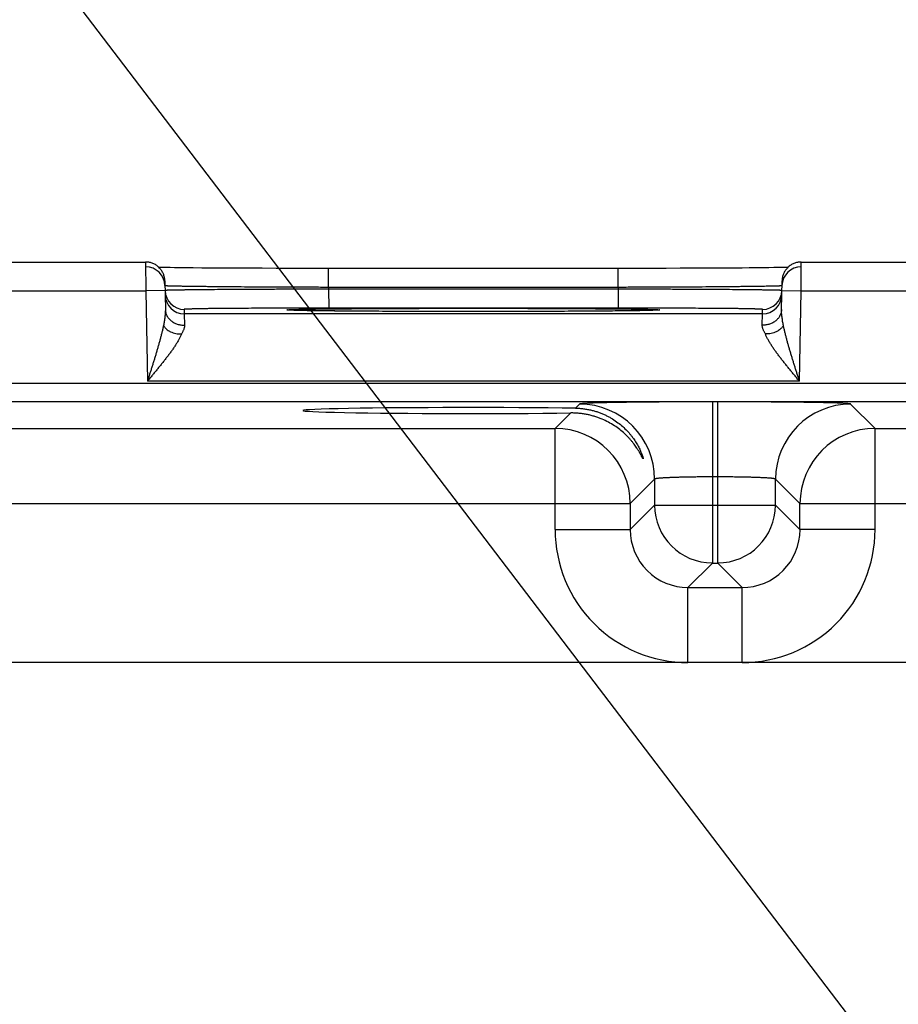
# Model space of a CAD drawing. Header units: inches. Extents: x 0 to 34, y 0 to 22.
# Tile 172 of 224: x 13.9 to 14.8, y 17.9 to 18.9. Entities that reach past the tile are written whole.
import ezdxf

# ---------------------------------------------------------------- set-up
doc = ezdxf.new("R2010")
doc.units = ezdxf.units.IN
doc.header["$LTSCALE"] = 1.87
doc.header["$MEASUREMENT"] = 0
doc.layers.get('0').update_dxf_attribs({"linetype": 'CONTINUOUS'})
doc.layers.add('DETAIL', color=7, linetype='CONTINUOUS')
doc.layers.add('DIMENSIONS', color=7, linetype='CONTINUOUS')
doc.styles.get("Standard").update_dxf_attribs({"font": 'txt', "width": 0.8})
doc.dimstyles.new('DIMSTYLE_1', dxfattribs={"dimtxt": 0.125, "dimasz": 0.18, "dimexe": 0.125, "dimexo": 0.0625, "dimgap": 0.03125, "dimtad": 0, "dimtih": 1, "dimtoh": 1, "dimdec": 3, "dimzin": 4, "dimdsep": 46, "dimtxsty": 'STANDARD', "dimblk": '_FILLED', "dimblk1": '_FILLED', "dimblk2": '_FILLED', "dimcen": 0.09, "dimadec": 0, "dimazin": 0, "dimtp": 0.01, "dimtm": 0.01, "dimtfac": 1, "dimtdec": 3, "dimtofl": 0, "dimtmove": 0, "dimatfit": 3, "dimldrblk": '_FILLED', "dimfxl": 1, "dimtolj": 1, "dimtzin": 4, "dimarcsym": 0})
doc.dimstyles.get("Standard").update_dxf_attribs({"dimtxt": 0.125, "dimasz": 0.18, "dimexe": 0.125, "dimexo": 0.0625, "dimgap": 0.09, "dimtad": 0, "dimtih": 1, "dimtoh": 1, "dimdec": 3, "dimzin": 4, "dimdsep": 46, "dimtxsty": 'STANDARD', "dimblk": '_FILLED', "dimblk1": '_FILLED', "dimblk2": '_FILLED', "dimcen": 0.09, "dimadec": 0, "dimazin": 0, "dimtol": 1, "dimtp": 0.01, "dimtm": 0.01, "dimtfac": 1, "dimtdec": 3, "dimtofl": 0, "dimtmove": 0, "dimatfit": 3, "dimldrblk": '_FILLED', "dimfxl": 1, "dimtolj": 1, "dimtzin": 4, "dimarcsym": 0})

# ---------------------------------------------------------------- blocks, each defined once
blk = doc.blocks.new('*D24')
at = {"layer": 'DIMENSIONS', "color": 2, "linetype": 'CONTINUOUS'}
blk.add_line((15.3238, 17.4359), (15.3238, 19.3691), dxfattribs=at)
at = {"layer": 'DIMENSIONS', "color": 2, "linetype": 'CONTINUOUS', "insert": (15.2613, 19.4316), "char_height": 0.125, "width": 1.425, "attachment_point": 1, "rotation": 90, "line_spacing_factor": 0.9}
blk.add_mtext('9.671{\\Ftxt.shx;\\W1.000000;\\H0.125000; }[245.64]', dxfattribs=at)
blk = doc.blocks.new('_FILLED')
at = {"color": 0, "linetype": 'BYBLOCK'}
blk.add_solid([(0, 0), (-1, 0.1736), (-1, -0.1736)], dxfattribs=at)
blk = doc.blocks.new('*D25')
at = {"layer": 'DIMENSIONS', "color": 2, "linetype": 'CONTINUOUS'}
blk.add_line((20.5448, 17.4359), (20.5448, 19.3691), dxfattribs=at)
at = {"layer": 'DIMENSIONS', "color": 2, "linetype": 'CONTINUOUS', "insert": (20.4823, 19.4316), "char_height": 0.125, "width": 1.525, "attachment_point": 1, "rotation": 90, "line_spacing_factor": 0.9}
blk.add_mtext('14.892{\\Ftxt.shx;\\W1.000000;\\H0.125000; }[378.26]', dxfattribs=at)
blk = doc.blocks.new('*D31')
at = {"layer": 'DIMENSIONS', "color": 2, "linetype": 'CONTINUOUS'}
blk.add_line((21.7817, 18.0417), (21.7817, 19.3691), dxfattribs=at)
at = {"layer": 'DIMENSIONS', "color": 2, "linetype": 'CONTINUOUS', "insert": (21.7192, 19.4316), "char_height": 0.125, "width": 1.525, "attachment_point": 1, "rotation": 90, "line_spacing_factor": 0.9}
blk.add_mtext('16.129{\\Ftxt.shx;\\W1.000000;\\H0.125000; }[409.67]', dxfattribs=at)

msp = doc.modelspace()

# ---------------------------------------------------------------- linework, layer by layer
at = {"color": 7, "linetype": 'CONTINUOUS'}
for p, q in [((13.8002, 18.6816), (14.0492, 18.6816)), ((14.0492, 18.6816), (14.0494, 18.6516)), ((14.73, 18.6516), (14.7302, 18.6816)), ((14.7302, 18.6816), (14.9792, 18.6816)), ((14.066, 18.676), (14.0631, 18.676)), ((14.07, 18.6759), (14.066, 18.676)), ((14.0748, 18.6758), (14.07, 18.6759)), ((14.0792, 18.6757), (14.0748, 18.6758)), ((14.0846, 18.6757), (14.0792, 18.6757)), ((14.0911, 18.6756), (14.0846, 18.6757)), ((14.0987, 18.6755), (14.0911, 18.6756)), ((14.1076, 18.6754), (14.0987, 18.6755)), ((14.1146, 18.6754), (14.1076, 18.6754)), ((14.1223, 18.6753), (14.1146, 18.6754)), ((14.1305, 18.6753), (14.1223, 18.6753)), ((14.1389, 18.6752), (14.1305, 18.6753)), ((14.1476, 18.6752), (14.1389, 18.6752)), ((14.1566, 18.6751), (14.1476, 18.6752)), ((14.1704, 18.6751), (14.1566, 18.6751)), ((14.1847, 18.675), (14.1704, 18.6751)), ((14.1994, 18.675), (14.1847, 18.675)), ((14.2143, 18.675), (14.1994, 18.675)), ((14.2294, 18.675), (14.2143, 18.675)), ((14.5401, 18.675), (14.2294, 18.675)), ((14.2393, 18.6553), (14.2393, 18.675)), ((14.5401, 18.6553), (14.5401, 18.675)), ((14.5751, 18.675), (14.5601, 18.675)), ((14.5899, 18.675), (14.5751, 18.675)), ((14.6044, 18.6751), (14.5899, 18.675)), ((14.6185, 18.6751), (14.6044, 18.6751)), ((14.6275, 18.6752), (14.6185, 18.6751)), ((14.6364, 18.6752), (14.6275, 18.6752)), ((14.645, 18.6752), (14.6364, 18.6752)), ((14.6532, 18.6753), (14.645, 18.6752)), ((14.6612, 18.6754), (14.6532, 18.6753)), ((14.6688, 18.6754), (14.6612, 18.6754)), ((14.6759, 18.6755), (14.6688, 18.6754)), ((14.6823, 18.6755), (14.6759, 18.6755)), ((14.6901, 18.6756), (14.6823, 18.6755)), ((14.6964, 18.6757), (14.6901, 18.6756)), ((14.7015, 18.6758), (14.6964, 18.6757)), ((14.7058, 18.6758), (14.7015, 18.6758)), ((14.7094, 18.6759), (14.7058, 18.6758)), ((14.7134, 18.676), (14.7094, 18.6759)), ((14.7163, 18.676), (14.7134, 18.676)), ((14.0692, 18.662), (14.0697, 18.6322)), ((14.7097, 18.6322), (14.7102, 18.662)), ((13.8, 18.6516), (14.0494, 18.6516)), ((14.0694, 18.652), (14.0494, 18.6516)), ((14.0494, 18.6516), (14.051, 18.5578)), ((14.5401, 18.6553), (14.2393, 18.6553)), ((14.2393, 18.6553), (14.2393, 18.6534)), ((14.54, 18.6534), (14.2393, 18.6534)), ((14.2393, 18.6534), (14.2394, 18.6337)), ((14.5401, 18.6553), (14.54, 18.6534)), ((14.54, 18.6534), (14.54, 18.6337)), ((14.71, 18.652), (14.73, 18.6516)), ((14.7283, 18.5578), (14.73, 18.6516)), ((14.73, 18.6516), (14.9794, 18.6516)), ((14.0894, 18.6324), (14.0894, 18.6278)), ((14.6899, 18.6278), (14.0894, 18.6278)), ((14.0894, 18.6278), (14.0897, 18.616)), ((14.1983, 18.6317), (14.1982, 18.6317)), ((14.1982, 18.6317), (14.1982, 18.6317)), ((14.1984, 18.6317), (14.1983, 18.6317)), ((14.1986, 18.6316), (14.1984, 18.6317)), ((14.1988, 18.6316), (14.1986, 18.6316)), ((14.199, 18.6316), (14.1988, 18.6316)), ((14.1994, 18.6316), (14.199, 18.6316)), ((14.2, 18.6316), (14.1994, 18.6316)), ((14.2007, 18.6315), (14.2, 18.6316)), ((14.2016, 18.6315), (14.2007, 18.6315)), ((14.2031, 18.6314), (14.2016, 18.6315)), ((14.2049, 18.6314), (14.2031, 18.6314)), ((14.2073, 18.6313), (14.2049, 18.6314)), ((14.2102, 18.6313), (14.2073, 18.6313)), ((14.2138, 18.6312), (14.2102, 18.6313)), ((14.2171, 18.6311), (14.2138, 18.6312)), ((14.2211, 18.6311), (14.2171, 18.6311)), ((14.2259, 18.631), (14.2211, 18.6311)), ((14.2315, 18.6309), (14.2259, 18.631)), ((14.238, 18.6308), (14.2315, 18.6309)), ((14.2457, 18.6308), (14.238, 18.6308)), ((14.54, 18.6337), (14.2394, 18.6337)), ((14.2551, 18.6307), (14.2457, 18.6308)), ((14.2625, 18.6306), (14.2551, 18.6307)), ((14.2705, 18.6306), (14.2625, 18.6306)), ((14.2787, 18.6305), (14.2705, 18.6306)), ((14.2873, 18.6305), (14.2787, 18.6305)), ((14.2962, 18.6304), (14.2873, 18.6305)), ((14.3053, 18.6304), (14.2962, 18.6304)), ((14.3147, 18.6303), (14.3053, 18.6304)), ((14.3291, 18.6303), (14.3147, 18.6303)), ((14.344, 18.6303), (14.3291, 18.6303)), ((14.3591, 18.6302), (14.344, 18.6303)), ((14.3744, 18.6302), (14.3591, 18.6302)), ((14.3897, 18.6302), (14.3744, 18.6302)), ((14.4049, 18.6302), (14.3897, 18.6302)), ((14.4201, 18.6302), (14.4049, 18.6302)), ((14.4352, 18.6303), (14.4201, 18.6302)), ((14.45, 18.6303), (14.4352, 18.6303)), ((14.4644, 18.6303), (14.45, 18.6303)), ((14.4737, 18.6304), (14.4644, 18.6303)), ((14.4828, 18.6304), (14.4737, 18.6304)), ((14.4917, 18.6305), (14.4828, 18.6304)), ((14.5002, 18.6305), (14.4917, 18.6305)), ((14.5085, 18.6306), (14.5002, 18.6305)), ((14.5164, 18.6306), (14.5085, 18.6306)), ((14.5239, 18.6307), (14.5164, 18.6306)), ((14.5312, 18.6307), (14.5239, 18.6307)), ((14.5378, 18.6308), (14.5312, 18.6307)), ((14.5435, 18.6309), (14.5378, 18.6308)), ((14.5505, 18.631), (14.5435, 18.6309)), ((14.5561, 18.631), (14.5505, 18.631)), ((14.5606, 18.6311), (14.5561, 18.631)), ((14.5643, 18.6312), (14.5606, 18.6311)), ((14.5682, 18.6312), (14.5643, 18.6312)), ((14.5713, 18.6313), (14.5682, 18.6312)), ((14.5737, 18.6314), (14.5713, 18.6313)), ((14.5758, 18.6314), (14.5737, 18.6314)), ((14.5775, 18.6315), (14.5758, 18.6314)), ((14.5785, 18.6315), (14.5775, 18.6315)), ((14.5794, 18.6316), (14.5785, 18.6315)), ((14.5799, 18.6316), (14.5794, 18.6316)), ((14.5804, 18.6316), (14.5799, 18.6316)), ((14.5806, 18.6316), (14.5804, 18.6316)), ((14.5808, 18.6316), (14.5806, 18.6316)), ((14.581, 18.6317), (14.5808, 18.6316)), ((14.5811, 18.6317), (14.581, 18.6317)), ((14.5812, 18.6317), (14.5811, 18.6317)), ((14.5811, 18.6317), (14.5811, 18.6317)), ((14.5812, 18.6317), (14.5812, 18.6317)), ((14.6897, 18.616), (14.6899, 18.6278)), ((14.6899, 18.6278), (14.69, 18.6324)), ((21.3484, 18.5556), (8.3781, 18.5556)), ((14.7283, 18.5578), (14.051, 18.5578)), ((21.3484, 18.5366), (8.3781, 18.5366)), ((14.4999, 18.5341), (14.4957, 18.5299)), ((14.6379, 18.5365), (14.6379, 18.3691)), ((14.6435, 18.5365), (14.6379, 18.5365)), ((14.6435, 18.3691), (14.6435, 18.5365)), ((14.8068, 18.5088), (14.7814, 18.5341)), ((14.4907, 18.5249), (14.4745, 18.5088)), ((13.8768, 18.5088), (14.4745, 18.5088)), ((14.4745, 18.4038), (14.4745, 18.5088)), ((14.8068, 18.4038), (14.8068, 18.5088)), ((14.8068, 18.5088), (15.4045, 18.5088)), ((14.5779, 18.4561), (14.5525, 18.4308)), ((14.5779, 18.4561), (14.5779, 18.4291)), ((14.6435, 18.4585), (14.6379, 18.4585)), ((14.7035, 18.4291), (14.7035, 18.4561)), ((14.7288, 18.4308), (14.7035, 18.4561)), ((13.7988, 18.4308), (14.5525, 18.4308)), ((14.5525, 18.4308), (14.5525, 18.4038)), ((14.5779, 18.4291), (14.5525, 18.4038)), ((14.5779, 18.4291), (14.7035, 18.4291)), ((14.7035, 18.4291), (14.7288, 18.4038)), ((14.7288, 18.4038), (14.7288, 18.4308)), ((14.7288, 18.4308), (15.4825, 18.4308)), ((14.4745, 18.4038), (14.5525, 18.4038)), ((14.8068, 18.4038), (14.7288, 18.4038)), ((14.6379, 18.3691), (14.6125, 18.3438)), ((14.6379, 18.3691), (14.6435, 18.3691)), ((14.6435, 18.3691), (14.6688, 18.3438)), ((14.6125, 18.2658), (14.6125, 18.3438)), ((14.6125, 18.3438), (14.6688, 18.3438)), ((14.6688, 18.2658), (14.6688, 18.3438)), ((21.1876, 18.2658), (8.521, 18.2658))]:
    msp.add_line(p, q, dxfattribs=at)
for points in [[(14.0692, 18.662), (14.0692, 18.6629), (14.0691, 18.6639), (14.0689, 18.6648), (14.0688, 18.6657), (14.0686, 18.6666), (14.0683, 18.6675), (14.068, 18.6684), (14.0677, 18.6692), (14.0673, 18.6701), (14.0669, 18.6709), (14.0665, 18.6717), (14.066, 18.6725), (14.0655, 18.6733), (14.0649, 18.674), (14.0643, 18.6747), (14.0637, 18.6754), (14.063, 18.6761), (14.0623, 18.6767), (14.0616, 18.6773), (14.0609, 18.6779), (14.0601, 18.6784), (14.0593, 18.6789), (14.0585, 18.6793), (14.0577, 18.6798), (14.0568, 18.6801), (14.056, 18.6805), (14.0551, 18.6808), (14.0542, 18.681), (14.0533, 18.6812), (14.0524, 18.6814), (14.0515, 18.6815), (14.0505, 18.6816), (14.0496, 18.6816), (14.0492, 18.6816)], [(14.7302, 18.6816), (14.7298, 18.6816), (14.7288, 18.6816), (14.7279, 18.6815), (14.727, 18.6814), (14.7261, 18.6812), (14.7252, 18.681), (14.7243, 18.6808), (14.7234, 18.6805), (14.7225, 18.6801), (14.7217, 18.6798), (14.7208, 18.6793), (14.72, 18.6789), (14.7192, 18.6784), (14.7185, 18.6779), (14.7177, 18.6773), (14.717, 18.6767), (14.7163, 18.6761), (14.7157, 18.6754), (14.7151, 18.6747), (14.7145, 18.674), (14.7139, 18.6733), (14.7134, 18.6725), (14.7129, 18.6717), (14.7124, 18.6709), (14.712, 18.6701), (14.7117, 18.6692), (14.7113, 18.6684), (14.711, 18.6675), (14.7108, 18.6666), (14.7106, 18.6657), (14.7104, 18.6648), (14.7103, 18.6639), (14.7102, 18.6629), (14.7102, 18.662)], [(14.5601, 18.675), (14.545, 18.675), (14.5401, 18.675)]]:
    msp.add_lwpolyline(points, dxfattribs=at)
for centre, radius, start, end in [((14.0493, 18.6566), 0.02, 1.3354, 90.0013), ((14.7301, 18.6566), 0.02, 89.9987, 178.6536), ((14.0894, 18.6524), 0.02, 181, 181.2436), ((14.0894, 18.6524), 0.02, 181.2449, 269.9994), ((14.0894, 18.6478), 0.02, 181.0012, 270.0013), ((14.6899, 18.6478), 0.02, 269.9987, 358.9988), ((14.69, 18.6524), 0.02, 270.0006, 358.7551), ((14.69, 18.6524), 0.02, 358.7564, 359), ((14.4999, 18.4561), 0.078, 0.0209, 89.9791), ((14.7815, 18.4561), 0.078, 90.0209, 179.9791), ((14.4745, 18.4308), 0.078, 0.0209, 89.9791), ((14.8068, 18.4308), 0.078, 90.0209, 179.9791), ((14.6379, 18.4292), 0.06, 180.0209, 269.9791), ((14.6434, 18.4292), 0.06, 270.0209, 359.9791), ((14.6125, 18.4038), 0.138, 179.9966, 270.0034), ((14.6125, 18.4037), 0.06, 179.9636, 270.0364), ((14.6688, 18.4038), 0.138, 269.9966, 0.0034), ((14.6689, 18.4037), 0.06, 269.9636, 0.0364)]:
    msp.add_arc(centre, radius, start, end, dxfattribs=at)
msp.add_ellipse((14.3897, 18.5274), major_axis=(0.1771, 0), ratio=0.017455, start_param=0.92934, end_param=5.318939, dxfattribs=at)
for points, knots in [([(14.2393, 18.6553), (14.2337, 18.6553), (14.2227, 18.6554), (14.2062, 18.6554), (14.1901, 18.6555), (14.1744, 18.6555), (14.1594, 18.6556), (14.1451, 18.6557), (14.1338, 18.6558), (14.1252, 18.6559), (14.1192, 18.6559), (14.1134, 18.656), (14.108, 18.6561), (14.1029, 18.6561), (14.0981, 18.6562), (14.0936, 18.6563), (14.0895, 18.6563), (14.0857, 18.6564), (14.0828, 18.6564), (14.0807, 18.6565), (14.0793, 18.6565), (14.0779, 18.6565), (14.0766, 18.6566), (14.0755, 18.6566), (14.0744, 18.6566), (14.0734, 18.6567), (14.0726, 18.6567), (14.0718, 18.6567), (14.0712, 18.6568), (14.0707, 18.6568), (14.0703, 18.6568), (14.0701, 18.6568), (14.0699, 18.6569), (14.0697, 18.6569), (14.0696, 18.6569), (14.0695, 18.6569), (14.0694, 18.6569), (14.0694, 18.6569), (14.0694, 18.6569), (14.0693, 18.6569), (14.0693, 18.657), (14.0693, 18.657), (14.0693, 18.657), (14.0693, 18.657), (14.0693, 18.657), (14.0693, 18.657)], [0, 0, 0, 0, 0.097983, 0.195025, 0.29019, 0.382562, 0.471254, 0.555409, 0.634219, 0.671379, 0.706923, 0.740764, 0.772821, 0.803017, 0.831279, 0.857539, 0.881733, 0.903804, 0.923698, 0.932814, 0.941368, 0.949355, 0.956771, 0.963611, 0.96987, 0.975546, 0.980634, 0.985132, 0.989038, 0.992349, 0.993781, 0.995063, 0.996197, 0.997181, 0.998015, 0.998701, 0.998988, 0.999238, 0.999451, 0.999627, 0.999768, 0.999874, 0.999915, 0.999949, 1, 1, 1, 1]), ([(14.7101, 18.657), (14.7101, 18.657), (14.7101, 18.657), (14.7101, 18.657), (14.7101, 18.657), (14.7101, 18.657), (14.71, 18.6569), (14.71, 18.6569), (14.71, 18.6569), (14.7099, 18.6569), (14.7099, 18.6569), (14.7098, 18.6569), (14.7096, 18.6569), (14.7094, 18.6569), (14.7093, 18.6568), (14.709, 18.6568), (14.7087, 18.6568), (14.7082, 18.6568), (14.7075, 18.6567), (14.7068, 18.6567), (14.7059, 18.6567), (14.705, 18.6566), (14.7039, 18.6566), (14.7027, 18.6566), (14.7015, 18.6565), (14.7001, 18.6565), (14.6987, 18.6565), (14.6965, 18.6564), (14.6936, 18.6564), (14.6899, 18.6563), (14.6858, 18.6563), (14.6813, 18.6562), (14.6765, 18.6561), (14.6714, 18.6561), (14.6659, 18.656), (14.6602, 18.6559), (14.6541, 18.6559), (14.6456, 18.6558), (14.6342, 18.6557), (14.6199, 18.6556), (14.6049, 18.6555), (14.5893, 18.6555), (14.5731, 18.6554), (14.5567, 18.6554), (14.5456, 18.6553), (14.5401, 18.6553)], [0, 0, 0, 0, 0.000051, 0.000085, 0.000126, 0.000232, 0.000373, 0.000549, 0.000762, 0.001012, 0.001299, 0.001985, 0.002819, 0.003803, 0.004937, 0.006219, 0.007651, 0.010962, 0.014867, 0.019366, 0.024454, 0.03013, 0.036389, 0.043229, 0.050645, 0.058632, 0.067186, 0.076302, 0.096196, 0.118267, 0.142461, 0.168721, 0.196983, 0.227179, 0.259236, 0.293077, 0.328621, 0.365781, 0.444591, 0.528746, 0.617438, 0.70981, 0.804975, 0.902017, 1, 1, 1, 1]), ([(14.2393, 18.6534), (14.2339, 18.6534), (14.223, 18.6534), (14.2068, 18.6533), (14.191, 18.6533), (14.1755, 18.6532), (14.1607, 18.6531), (14.1466, 18.653), (14.1334, 18.653), (14.1212, 18.6529), (14.1116, 18.6528), (14.1046, 18.6527), (14.0997, 18.6527), (14.0952, 18.6526), (14.0911, 18.6526), (14.0873, 18.6525), (14.0838, 18.6525), (14.0807, 18.6525), (14.0779, 18.6524), (14.0759, 18.6524), (14.0744, 18.6523), (14.0735, 18.6523), (14.0727, 18.6523), (14.0719, 18.6523), (14.0713, 18.6522), (14.0707, 18.6522), (14.0703, 18.6522), (14.07, 18.6522), (14.0699, 18.6522), (14.0697, 18.6521), (14.0696, 18.6521), (14.0695, 18.6521), (14.0695, 18.6521), (14.0694, 18.6521)], [0, 0, 0, 0, 0.096349, 0.191801, 0.285471, 0.376486, 0.463999, 0.547198, 0.625308, 0.697603, 0.763411, 0.793688, 0.822119, 0.848638, 0.873184, 0.895699, 0.916131, 0.934432, 0.950561, 0.96448, 0.970601, 0.976157, 0.981146, 0.985565, 0.989412, 0.992684, 0.995379, 0.99651, 0.997497, 0.998339, 0.999037, 0.99959, 1, 1, 1, 1]), ([(14.0694, 18.6521), (14.0694, 18.6521), (14.0694, 18.6521), (14.0694, 18.6521), (14.0694, 18.6521), (14.0694, 18.6521), (14.0694, 18.6521), (14.0694, 18.6521)], [0, 0, 0, 0, 0.404407, 0.700069, 0.808513, 0.892306, 1, 1, 1, 1]), ([(14.7099, 18.6521), (14.7099, 18.6521), (14.7099, 18.6521), (14.7098, 18.6521), (14.7096, 18.6521), (14.7095, 18.6522), (14.7093, 18.6522), (14.7091, 18.6522), (14.7087, 18.6522), (14.7081, 18.6522), (14.7075, 18.6523), (14.7067, 18.6523), (14.7059, 18.6523), (14.7049, 18.6523), (14.7035, 18.6524), (14.7014, 18.6524), (14.6987, 18.6525), (14.6956, 18.6525), (14.6921, 18.6525), (14.6883, 18.6526), (14.6841, 18.6526), (14.6796, 18.6527), (14.6748, 18.6527), (14.6677, 18.6528), (14.6582, 18.6529), (14.646, 18.653), (14.6327, 18.653), (14.6186, 18.6531), (14.6038, 18.6532), (14.5884, 18.6533), (14.5725, 18.6533), (14.5564, 18.6534), (14.5455, 18.6534), (14.54, 18.6534)], [0, 0, 0, 0, 0.00041, 0.000963, 0.001661, 0.002503, 0.003489, 0.004621, 0.007316, 0.010588, 0.014434, 0.018853, 0.023843, 0.029399, 0.03552, 0.049439, 0.065567, 0.083869, 0.104301, 0.126816, 0.151361, 0.17788, 0.206311, 0.236589, 0.302396, 0.374691, 0.452801, 0.536, 0.623514, 0.714529, 0.808198, 0.903651, 1, 1, 1, 1]), ([(14.71, 18.6521), (14.71, 18.6521), (14.71, 18.6521), (14.71, 18.6521), (14.71, 18.6521), (14.71, 18.6521), (14.7099, 18.6521), (14.7099, 18.6521)], [0, 0, 0, 0, 0.107695, 0.191488, 0.299931, 0.595594, 1, 1, 1, 1]), ([(14.0697, 18.6322), (14.0697, 18.6316), (14.0697, 18.6303), (14.0696, 18.6283), (14.0694, 18.6263), (14.0692, 18.6242), (14.0689, 18.6221), (14.0685, 18.62), (14.0682, 18.6179), (14.0679, 18.6164), (14.0678, 18.6157)], [0, 0, 0, 0, 0.116154, 0.235225, 0.357079, 0.481507, 0.608268, 0.737103, 0.86776, 1, 1, 1, 1]), ([(14.0697, 18.6322), (14.0697, 18.6317), (14.0698, 18.6306), (14.0701, 18.629), (14.0706, 18.6275), (14.0713, 18.6259), (14.0721, 18.6245), (14.0732, 18.6231), (14.0743, 18.6218), (14.0757, 18.6207), (14.0771, 18.6196), (14.0787, 18.6186), (14.0804, 18.6178), (14.0821, 18.6172), (14.084, 18.6166), (14.0858, 18.6162), (14.0878, 18.616), (14.0891, 18.616), (14.0897, 18.616)], [0, 0, 0, 0, 0.05666, 0.113558, 0.170923, 0.228958, 0.287836, 0.34769, 0.408614, 0.470654, 0.533815, 0.59806, 0.663313, 0.729467, 0.796382, 0.863898, 0.931835, 1, 1, 1, 1]), ([(14.2394, 18.6337), (14.2345, 18.6337), (14.2247, 18.6337), (14.2102, 18.6337), (14.1959, 18.6337), (14.1821, 18.6336), (14.1688, 18.6336), (14.1563, 18.6335), (14.1462, 18.6335), (14.1387, 18.6334), (14.1333, 18.6334), (14.1283, 18.6333), (14.1235, 18.6333), (14.1189, 18.6332), (14.1147, 18.6332), (14.1108, 18.6331), (14.1071, 18.6331), (14.1038, 18.633), (14.1013, 18.6329), (14.0994, 18.6329), (14.0981, 18.6329), (14.0969, 18.6328), (14.0958, 18.6328), (14.0948, 18.6328), (14.0939, 18.6328), (14.093, 18.6327), (14.0923, 18.6327), (14.0916, 18.6327), (14.091, 18.6326), (14.0905, 18.6326), (14.0902, 18.6326), (14.0899, 18.6325), (14.0898, 18.6325), (14.0896, 18.6325), (14.0896, 18.6325), (14.0895, 18.6325), (14.0895, 18.6325), (14.0894, 18.6325), (14.0894, 18.6325), (14.0894, 18.6325), (14.0894, 18.6325), (14.0894, 18.6324), (14.0894, 18.6324), (14.0894, 18.6324), (14.0894, 18.6324), (14.0894, 18.6324)], [0, 0, 0, 0, 0.098034, 0.195125, 0.290337, 0.382753, 0.47148, 0.555663, 0.63449, 0.671655, 0.707201, 0.741041, 0.773094, 0.803283, 0.831535, 0.857782, 0.881961, 0.904015, 0.923889, 0.932994, 0.941536, 0.949512, 0.956915, 0.963742, 0.969988, 0.97565, 0.980725, 0.985209, 0.989101, 0.992397, 0.995097, 0.996224, 0.997201, 0.998028, 0.998707, 0.998991, 0.999238, 0.999449, 0.999623, 0.999762, 0.999868, 0.999909, 0.999944, 0.999973, 1, 1, 1, 1]), ([(14.1982, 18.6316), (14.1981, 18.6316), (14.1978, 18.6317), (14.1975, 18.6317), (14.1972, 18.6317), (14.1969, 18.6317), (14.1967, 18.6318), (14.1965, 18.6318), (14.1963, 18.6318), (14.1962, 18.6318), (14.1961, 18.6318), (14.1961, 18.6318), (14.196, 18.6319), (14.196, 18.6319), (14.196, 18.6319), (14.196, 18.6319), (14.196, 18.6319), (14.196, 18.6319), (14.196, 18.6319), (14.196, 18.6319), (14.196, 18.6319), (14.196, 18.6319), (14.196, 18.6319), (14.1961, 18.6319), (14.1961, 18.632), (14.1962, 18.632), (14.1962, 18.632), (14.1963, 18.632), (14.1964, 18.632), (14.1965, 18.632), (14.1966, 18.632), (14.1968, 18.632), (14.197, 18.6321), (14.1973, 18.6321), (14.1977, 18.6321), (14.198, 18.6321), (14.1984, 18.6322), (14.1988, 18.6322), (14.1993, 18.6322), (14.2, 18.6322), (14.2009, 18.6323), (14.2022, 18.6323), (14.2035, 18.6324), (14.205, 18.6324), (14.2073, 18.6325), (14.2105, 18.6325), (14.2146, 18.6326), (14.2193, 18.6327), (14.2245, 18.6328), (14.2302, 18.6329), (14.2363, 18.6329), (14.2429, 18.633), (14.2499, 18.6331), (14.2573, 18.6331), (14.2651, 18.6332), (14.2732, 18.6332), (14.2817, 18.6333), (14.2936, 18.6334), (14.3091, 18.6334), (14.3284, 18.6335), (14.3485, 18.6336), (14.369, 18.6336), (14.3827, 18.6336), (14.3897, 18.6336)], [0, 0, 0, 0, 0.00192, 0.003663, 0.005229, 0.006618, 0.007829, 0.008863, 0.009721, 0.010401, 0.010676, 0.010907, 0.011096, 0.011242, 0.011349, 0.011389, 0.011423, 0.011452, 0.011482, 0.011515, 0.011556, 0.011662, 0.011809, 0.011997, 0.012228, 0.012502, 0.012821, 0.013183, 0.01359, 0.01404, 0.014535, 0.015658, 0.016957, 0.018434, 0.020089, 0.02192, 0.023928, 0.026112, 0.028473, 0.03101, 0.036608, 0.042902, 0.049888, 0.057562, 0.065919, 0.084654, 0.106037, 0.13001, 0.156501, 0.185432, 0.216724, 0.250283, 0.286011, 0.323809, 0.363563, 0.40516, 0.44848, 0.493397, 0.587497, 0.686371, 0.788875, 0.893823, 1, 1, 1, 1]), ([(14.3897, 18.6302), (14.3783, 18.6302), (14.3558, 18.6302), (14.3281, 18.6303), (14.3068, 18.6304), (14.2916, 18.6304), (14.2773, 18.6305), (14.2638, 18.6306), (14.2513, 18.6307), (14.2399, 18.6308), (14.2297, 18.6309), (14.2219, 18.631), (14.2164, 18.6311), (14.2127, 18.6312), (14.2094, 18.6313), (14.2065, 18.6313), (14.2039, 18.6314), (14.2019, 18.6315), (14.2006, 18.6315), (14.1997, 18.6316), (14.1989, 18.6316), (14.1984, 18.6316), (14.1982, 18.6316)], [0, 0, 0, 0, 0.178532, 0.351459, 0.434111, 0.51335, 0.58855, 0.659123, 0.724512, 0.784202, 0.837727, 0.884662, 0.905543, 0.924643, 0.941923, 0.957353, 0.9709, 0.982536, 0.987632, 0.992242, 0.996366, 1, 1, 1, 1]), ([(14.3897, 18.6336), (14.3966, 18.6336), (14.4104, 18.6336), (14.4309, 18.6336), (14.4509, 18.6335), (14.4702, 18.6334), (14.4857, 18.6334), (14.4977, 18.6333), (14.5061, 18.6332), (14.5143, 18.6332), (14.5221, 18.6331), (14.5295, 18.6331), (14.5365, 18.633), (14.543, 18.6329), (14.5492, 18.6329), (14.5548, 18.6328), (14.56, 18.6327), (14.5647, 18.6326), (14.5689, 18.6325), (14.5721, 18.6325), (14.5743, 18.6324), (14.5758, 18.6324), (14.5772, 18.6323), (14.5784, 18.6323), (14.5794, 18.6322), (14.5801, 18.6322), (14.5805, 18.6322), (14.581, 18.6322), (14.5813, 18.6321), (14.5817, 18.6321), (14.582, 18.6321), (14.5823, 18.6321), (14.5826, 18.632), (14.5828, 18.632), (14.5829, 18.632), (14.583, 18.632), (14.5831, 18.632), (14.5831, 18.632), (14.5832, 18.632), (14.5832, 18.632), (14.5833, 18.6319), (14.5833, 18.6319), (14.5834, 18.6319), (14.5834, 18.6319), (14.5834, 18.6319), (14.5834, 18.6319), (14.5834, 18.6319), (14.5834, 18.6319), (14.5834, 18.6319), (14.5834, 18.6319), (14.5834, 18.6319), (14.5833, 18.6319), (14.5833, 18.6318), (14.5833, 18.6318), (14.5832, 18.6318), (14.5831, 18.6318), (14.583, 18.6318), (14.5829, 18.6318), (14.5827, 18.6318), (14.5825, 18.6317), (14.5822, 18.6317), (14.5819, 18.6317), (14.5815, 18.6317), (14.5813, 18.6316), (14.5812, 18.6316)], [0, 0, 0, 0, 0.10617, 0.211111, 0.313609, 0.412477, 0.506573, 0.551488, 0.594807, 0.636403, 0.676157, 0.713955, 0.749684, 0.783244, 0.814537, 0.843471, 0.869964, 0.89394, 0.915327, 0.934066, 0.942425, 0.950102, 0.957091, 0.963388, 0.968988, 0.971526, 0.973889, 0.976075, 0.978085, 0.979918, 0.981574, 0.983052, 0.984354, 0.985478, 0.985973, 0.986425, 0.986832, 0.987195, 0.987515, 0.98779, 0.988022, 0.988211, 0.988358, 0.988466, 0.988506, 0.98854, 0.98857, 0.988599, 0.988632, 0.988672, 0.988778, 0.988924, 0.989111, 0.989341, 0.989615, 0.989933, 0.990294, 0.99115, 0.992182, 0.993391, 0.994778, 0.996342, 0.998082, 1, 1, 1, 1]), ([(14.5812, 18.6316), (14.5809, 18.6316), (14.5805, 18.6316), (14.5797, 18.6316), (14.5788, 18.6315), (14.5774, 18.6315), (14.5755, 18.6314), (14.5729, 18.6313), (14.5699, 18.6313), (14.5666, 18.6312), (14.563, 18.6311), (14.5574, 18.631), (14.5497, 18.6309), (14.5395, 18.6308), (14.5281, 18.6307), (14.5156, 18.6306), (14.5021, 18.6305), (14.4877, 18.6304), (14.4726, 18.6304), (14.4512, 18.6303), (14.4235, 18.6302), (14.4011, 18.6302), (14.3897, 18.6302)], [0, 0, 0, 0, 0.003631, 0.007751, 0.012359, 0.017452, 0.029083, 0.042625, 0.05805, 0.075327, 0.094422, 0.115301, 0.162232, 0.215754, 0.275442, 0.340832, 0.411406, 0.486611, 0.565854, 0.648512, 0.821452, 1, 1, 1, 1]), ([(14.69, 18.6324), (14.69, 18.6324), (14.69, 18.6324), (14.69, 18.6324), (14.69, 18.6324), (14.69, 18.6325), (14.69, 18.6325), (14.69, 18.6325), (14.6899, 18.6325), (14.6899, 18.6325), (14.6899, 18.6325), (14.6898, 18.6325), (14.6897, 18.6325), (14.6896, 18.6325), (14.6894, 18.6325), (14.6892, 18.6326), (14.6889, 18.6326), (14.6884, 18.6326), (14.6878, 18.6327), (14.6871, 18.6327), (14.6863, 18.6327), (14.6855, 18.6328), (14.6846, 18.6328), (14.6835, 18.6328), (14.6824, 18.6328), (14.6812, 18.6329), (14.6799, 18.6329), (14.6781, 18.6329), (14.6755, 18.633), (14.6722, 18.6331), (14.6686, 18.6331), (14.6647, 18.6332), (14.6604, 18.6332), (14.6559, 18.6333), (14.6511, 18.6333), (14.646, 18.6334), (14.6407, 18.6334), (14.6331, 18.6335), (14.6231, 18.6335), (14.6105, 18.6336), (14.5972, 18.6336), (14.5834, 18.6337), (14.5692, 18.6337), (14.5547, 18.6337), (14.5449, 18.6337), (14.54, 18.6337)], [0, 0, 0, 0, 0.000027, 0.000056, 0.000091, 0.000132, 0.000238, 0.000377, 0.000551, 0.000762, 0.001009, 0.001293, 0.001972, 0.002799, 0.003776, 0.004903, 0.007603, 0.010899, 0.014791, 0.019275, 0.02435, 0.030012, 0.036258, 0.043085, 0.050488, 0.058464, 0.067006, 0.076111, 0.095985, 0.118039, 0.142218, 0.168465, 0.196717, 0.226906, 0.258959, 0.292799, 0.328345, 0.36551, 0.444337, 0.52852, 0.617247, 0.709663, 0.804875, 0.901966, 1, 1, 1, 1]), ([(14.7097, 18.6322), (14.7096, 18.6317), (14.7096, 18.6306), (14.7092, 18.629), (14.7087, 18.6275), (14.7081, 18.6259), (14.7072, 18.6245), (14.7062, 18.6231), (14.705, 18.6218), (14.7037, 18.6207), (14.7023, 18.6196), (14.7007, 18.6186), (14.699, 18.6178), (14.6972, 18.6172), (14.6954, 18.6166), (14.6935, 18.6162), (14.6916, 18.616), (14.6903, 18.616), (14.6897, 18.616)], [0, 0, 0, 0, 0.05666, 0.113558, 0.170923, 0.228958, 0.287836, 0.34769, 0.408614, 0.470654, 0.533815, 0.59806, 0.663313, 0.729467, 0.796382, 0.863898, 0.931835, 1, 1, 1, 1]), ([(14.7116, 18.6157), (14.7115, 18.6164), (14.7112, 18.6179), (14.7108, 18.62), (14.7105, 18.6221), (14.7102, 18.6242), (14.7099, 18.6263), (14.7098, 18.6283), (14.7097, 18.6303), (14.7096, 18.6316), (14.7097, 18.6322)], [0, 0, 0, 0, 0.13224, 0.262897, 0.391732, 0.518491, 0.642922, 0.764775, 0.883846, 1, 1, 1, 1]), ([(14.0678, 18.6157), (14.0675, 18.6145), (14.067, 18.6122), (14.0662, 18.6087), (14.0653, 18.6051), (14.0643, 18.6015), (14.0633, 18.5979), (14.0623, 18.5943), (14.0613, 18.5907), (14.0602, 18.5871), (14.0591, 18.5834), (14.058, 18.5798), (14.0568, 18.5761), (14.0557, 18.5725), (14.0547, 18.5694), (14.0539, 18.567), (14.0534, 18.5651), (14.0528, 18.5633), (14.0522, 18.5615), (14.0516, 18.5596), (14.0512, 18.5584), (14.051, 18.5578)], [0, 0, 0, 0, 0.059251, 0.11935, 0.180143, 0.24151, 0.303358, 0.365611, 0.428205, 0.491089, 0.554216, 0.617547, 0.681046, 0.744681, 0.80842, 0.840321, 0.872238, 0.904167, 0.936106, 0.968052, 1, 1, 1, 1]), ([(14.0678, 18.6157), (14.0679, 18.6154), (14.0683, 18.6147), (14.069, 18.6138), (14.0698, 18.6129), (14.071, 18.6118), (14.0724, 18.6107), (14.0739, 18.6099), (14.0755, 18.609), (14.0777, 18.6082), (14.0805, 18.6074), (14.0834, 18.607), (14.0854, 18.6069), (14.0864, 18.6069)], [0, 0, 0, 0, 0.052352, 0.106034, 0.161167, 0.21783, 0.335781, 0.39712, 0.459933, 0.589534, 0.723643, 0.860962, 1, 1, 1, 1]), ([(14.0897, 18.616), (14.0897, 18.6156), (14.0897, 18.6149), (14.0895, 18.614), (14.0893, 18.6133), (14.0891, 18.6126), (14.0888, 18.6116), (14.0883, 18.6104), (14.0877, 18.6093), (14.0871, 18.6081), (14.0867, 18.6073), (14.0864, 18.6069)], [0, 0, 0, 0, 0.106963, 0.21891, 0.276933, 0.336335, 0.459222, 0.587385, 0.720491, 0.858156, 1, 1, 1, 1]), ([(14.6929, 18.6069), (14.6927, 18.6073), (14.6922, 18.6081), (14.6916, 18.6093), (14.6911, 18.6104), (14.6906, 18.6116), (14.6902, 18.6126), (14.69, 18.6133), (14.6898, 18.614), (14.6897, 18.6149), (14.6896, 18.6156), (14.6897, 18.616)], [0, 0, 0, 0, 0.141844, 0.27951, 0.412615, 0.540778, 0.663665, 0.723067, 0.78109, 0.893037, 1, 1, 1, 1]), ([(14.7116, 18.6157), (14.7114, 18.6154), (14.711, 18.6147), (14.7103, 18.6138), (14.7095, 18.6129), (14.7083, 18.6118), (14.707, 18.6107), (14.7055, 18.6099), (14.7038, 18.609), (14.7016, 18.6082), (14.6988, 18.6074), (14.6959, 18.607), (14.6939, 18.6069), (14.6929, 18.6069)], [0, 0, 0, 0, 0.052352, 0.106034, 0.161167, 0.21783, 0.335781, 0.39712, 0.459933, 0.589534, 0.723643, 0.860962, 1, 1, 1, 1]), ([(14.7283, 18.5578), (14.7282, 18.5584), (14.7278, 18.5596), (14.7272, 18.5615), (14.7266, 18.5633), (14.726, 18.5651), (14.7254, 18.567), (14.7246, 18.5694), (14.7237, 18.5725), (14.7225, 18.5761), (14.7214, 18.5798), (14.7203, 18.5834), (14.7192, 18.5871), (14.7181, 18.5907), (14.717, 18.5943), (14.716, 18.5979), (14.715, 18.6015), (14.7141, 18.6051), (14.7132, 18.6087), (14.7124, 18.6122), (14.7118, 18.6145), (14.7116, 18.6157)], [0, 0, 0, 0, 0.031948, 0.063894, 0.095833, 0.127762, 0.159679, 0.19158, 0.25532, 0.318954, 0.382453, 0.445784, 0.508911, 0.571795, 0.634389, 0.696642, 0.75849, 0.819857, 0.88065, 0.940749, 1, 1, 1, 1]), ([(14.0864, 18.6069), (14.0862, 18.6064), (14.0859, 18.6055), (14.0852, 18.604), (14.0845, 18.6026), (14.0837, 18.6011), (14.0829, 18.5996), (14.0817, 18.5976), (14.0801, 18.5951), (14.0784, 18.5926), (14.077, 18.5905), (14.0756, 18.5885), (14.0737, 18.5859), (14.0717, 18.5833), (14.0701, 18.5813), (14.0685, 18.5792), (14.0665, 18.5766), (14.0639, 18.5735), (14.0618, 18.5709), (14.0601, 18.5688), (14.0588, 18.5672), (14.0575, 18.5656), (14.0562, 18.5641), (14.0549, 18.5625), (14.0536, 18.5609), (14.0523, 18.5593), (14.0515, 18.5583), (14.051, 18.5578)], [0, 0, 0, 0, 0.025176, 0.051126, 0.077796, 0.105131, 0.133081, 0.161595, 0.220134, 0.280417, 0.311118, 0.342148, 0.405083, 0.46902, 0.501308, 0.533785, 0.599235, 0.665238, 0.731685, 0.765043, 0.798474, 0.831968, 0.865514, 0.8991, 0.932716, 0.966353, 1, 1, 1, 1]), ([(14.7283, 18.5578), (14.7279, 18.5583), (14.727, 18.5593), (14.7257, 18.5609), (14.7244, 18.5625), (14.7231, 18.5641), (14.7218, 18.5656), (14.7205, 18.5672), (14.7192, 18.5688), (14.7175, 18.5709), (14.7154, 18.5735), (14.7129, 18.5766), (14.7108, 18.5792), (14.7092, 18.5813), (14.7076, 18.5833), (14.7057, 18.5859), (14.7038, 18.5885), (14.7023, 18.5905), (14.7009, 18.5926), (14.6992, 18.5951), (14.6977, 18.5976), (14.6965, 18.5996), (14.6956, 18.6011), (14.6949, 18.6026), (14.6942, 18.604), (14.6935, 18.6055), (14.6931, 18.6064), (14.6929, 18.6069)], [0, 0, 0, 0, 0.033647, 0.067284, 0.1009, 0.134486, 0.168032, 0.201526, 0.234957, 0.268315, 0.334762, 0.400766, 0.466215, 0.498692, 0.53098, 0.594917, 0.657852, 0.688882, 0.719583, 0.779866, 0.838405, 0.866919, 0.894869, 0.922204, 0.948874, 0.974824, 1, 1, 1, 1]), ([(14.6379, 18.5365), (14.6357, 18.5365), (14.6312, 18.5365), (14.6223, 18.5365), (14.6114, 18.5365), (14.5984, 18.5364), (14.5858, 18.5363), (14.5737, 18.5362), (14.5622, 18.5361), (14.5514, 18.536), (14.5429, 18.5358), (14.5366, 18.5357), (14.5322, 18.5356), (14.528, 18.5356), (14.5241, 18.5355), (14.5204, 18.5354), (14.5171, 18.5353), (14.514, 18.5352), (14.5112, 18.5351), (14.5091, 18.535), (14.5075, 18.5349), (14.5064, 18.5348), (14.5055, 18.5348), (14.5046, 18.5347), (14.5037, 18.5347), (14.503, 18.5346), (14.5023, 18.5345), (14.5018, 18.5345), (14.5013, 18.5344), (14.5009, 18.5344), (14.5006, 18.5343), (14.5005, 18.5343), (14.5003, 18.5343), (14.5002, 18.5343), (14.5001, 18.5342), (14.5, 18.5342), (14.5, 18.5342), (14.5, 18.5342), (14.4999, 18.5342), (14.4999, 18.5341), (14.4999, 18.5341)], [0, 0, 0, 0, 0.048507, 0.0969, 0.192887, 0.287057, 0.378524, 0.466425, 0.549935, 0.628265, 0.700679, 0.734453, 0.766499, 0.796737, 0.8251, 0.851522, 0.875938, 0.898292, 0.918533, 0.936614, 0.944829, 0.952488, 0.959588, 0.966125, 0.972095, 0.977495, 0.98232, 0.986569, 0.99024, 0.993333, 0.994663, 0.995849, 0.996891, 0.997789, 0.998546, 0.999163, 0.99942, 0.999644, 0.999837, 1, 1, 1, 1]), ([(14.7814, 18.5341), (14.7814, 18.5341), (14.7814, 18.5342), (14.7814, 18.5342), (14.7814, 18.5342), (14.7813, 18.5342), (14.7813, 18.5342), (14.7812, 18.5343), (14.781, 18.5343), (14.7809, 18.5343), (14.7807, 18.5343), (14.7805, 18.5344), (14.7801, 18.5344), (14.7796, 18.5345), (14.779, 18.5345), (14.7784, 18.5346), (14.7776, 18.5347), (14.7768, 18.5347), (14.7759, 18.5348), (14.7749, 18.5348), (14.7739, 18.5349), (14.7723, 18.535), (14.7702, 18.5351), (14.7674, 18.5352), (14.7643, 18.5353), (14.7609, 18.5354), (14.7573, 18.5355), (14.7534, 18.5356), (14.7492, 18.5356), (14.7448, 18.5357), (14.7384, 18.5358), (14.7299, 18.536), (14.7191, 18.5361), (14.7077, 18.5362), (14.6956, 18.5363), (14.683, 18.5364), (14.67, 18.5365), (14.659, 18.5365), (14.6502, 18.5365), (14.6457, 18.5365), (14.6435, 18.5365)], [0, 0, 0, 0, 0.000163, 0.000356, 0.00058, 0.000837, 0.001454, 0.002211, 0.003109, 0.004151, 0.005337, 0.006667, 0.00976, 0.013431, 0.01768, 0.022505, 0.027905, 0.033875, 0.040412, 0.047512, 0.055171, 0.063386, 0.081467, 0.101708, 0.124062, 0.148478, 0.1749, 0.203263, 0.233501, 0.265547, 0.299321, 0.371735, 0.450065, 0.533575, 0.621476, 0.712943, 0.807113, 0.9031, 0.951493, 1, 1, 1, 1]), ([(14.566, 18.4775), (14.566, 18.4775), (14.5659, 18.4775), (14.5659, 18.4775), (14.5659, 18.4774), (14.5659, 18.4774), (14.5659, 18.4774), (14.5659, 18.4774), (14.5659, 18.4774), (14.5659, 18.4774), (14.5658, 18.4774), (14.5658, 18.4774), (14.5658, 18.4775), (14.5657, 18.4775), (14.5657, 18.4776), (14.5656, 18.4777), (14.5655, 18.4779), (14.5654, 18.478), (14.5653, 18.4782), (14.5652, 18.4785), (14.565, 18.4787), (14.5649, 18.4789), (14.5648, 18.4792), (14.5645, 18.4796), (14.5642, 18.4802), (14.5639, 18.4809), (14.5634, 18.4817), (14.563, 18.4825), (14.5625, 18.4834), (14.562, 18.4843), (14.5614, 18.4853), (14.5608, 18.4863), (14.5602, 18.4873), (14.5593, 18.4887), (14.558, 18.4904), (14.5565, 18.4926), (14.5548, 18.4948), (14.5529, 18.497), (14.5509, 18.4992), (14.5488, 18.5014), (14.5458, 18.5043), (14.5416, 18.5079), (14.536, 18.5118), (14.5299, 18.5154), (14.5244, 18.5181), (14.5196, 18.5199), (14.5159, 18.5212), (14.512, 18.5223), (14.508, 18.5233), (14.5039, 18.524), (14.4996, 18.5245), (14.4952, 18.5248), (14.4922, 18.5249), (14.4907, 18.5249)], [0, 0, 0, 0, 0.000407, 0.000746, 0.00102, 0.001238, 0.001416, 0.001583, 0.001775, 0.002014, 0.002314, 0.00268, 0.003116, 0.003624, 0.004856, 0.006377, 0.008184, 0.010273, 0.012635, 0.015264, 0.018151, 0.021288, 0.024665, 0.028272, 0.036141, 0.04482, 0.054239, 0.064331, 0.075035, 0.086297, 0.098068, 0.110304, 0.122967, 0.136023, 0.163202, 0.19165, 0.221222, 0.251814, 0.283347, 0.315765, 0.349033, 0.418017, 0.490252, 0.565803, 0.644819, 0.685702, 0.727532, 0.770341, 0.814157, 0.859009, 0.904921, 0.951913, 1, 1, 1, 1]), ([(14.4957, 18.5299), (14.4971, 18.5299), (14.4999, 18.5298), (14.5041, 18.5293), (14.5082, 18.5287), (14.5121, 18.5279), (14.5159, 18.5269), (14.5195, 18.5257), (14.523, 18.5244), (14.5264, 18.5229), (14.5296, 18.5213), (14.5337, 18.519), (14.5384, 18.5159), (14.5436, 18.5119), (14.5482, 18.5076), (14.5516, 18.5038), (14.5541, 18.5007), (14.5558, 18.4984), (14.5573, 18.4962), (14.5588, 18.4939), (14.5601, 18.4917), (14.5613, 18.4895), (14.5623, 18.4874), (14.5633, 18.4853), (14.5639, 18.4837), (14.5644, 18.4825), (14.5647, 18.4817), (14.565, 18.4809), (14.5653, 18.4802), (14.5655, 18.4796), (14.5656, 18.479), (14.5658, 18.4785), (14.5658, 18.4782), (14.5659, 18.4781), (14.5659, 18.4779), (14.5659, 18.4777), (14.5659, 18.4776), (14.566, 18.4776), (14.566, 18.4775)], [0, 0, 0, 0, 0.045848, 0.090638, 0.134397, 0.177155, 0.218947, 0.259811, 0.299782, 0.338898, 0.377193, 0.414702, 0.487453, 0.557361, 0.624534, 0.688972, 0.720131, 0.750534, 0.780127, 0.808833, 0.83655, 0.863141, 0.888426, 0.912168, 0.934064, 0.944202, 0.953728, 0.96258, 0.970691, 0.977993, 0.984413, 0.989882, 0.992239, 0.994335, 0.996163, 0.997719, 0.998997, 1, 1, 1, 1]), ([(14.6379, 18.4585), (14.636, 18.4585), (14.6321, 18.4585), (14.6264, 18.4585), (14.6207, 18.4584), (14.6152, 18.4583), (14.6108, 18.4583), (14.6074, 18.4582), (14.6041, 18.4581), (14.6003, 18.458), (14.5966, 18.4579), (14.5938, 18.4577), (14.5919, 18.4577), (14.5901, 18.4576), (14.5884, 18.4575), (14.5868, 18.4574), (14.5854, 18.4573), (14.584, 18.4572), (14.5828, 18.4571), (14.5817, 18.457), (14.5808, 18.4568), (14.5801, 18.4568), (14.5796, 18.4567), (14.5792, 18.4566), (14.579, 18.4566), (14.5787, 18.4565), (14.5785, 18.4564), (14.5783, 18.4564), (14.5782, 18.4563), (14.5781, 18.4563), (14.578, 18.4563), (14.578, 18.4562), (14.5779, 18.4562), (14.5779, 18.4562), (14.5779, 18.4561)], [0, 0, 0, 0, 0.096721, 0.192531, 0.286526, 0.377822, 0.465558, 0.507833, 0.548912, 0.627099, 0.699386, 0.733104, 0.765099, 0.795296, 0.823625, 0.85002, 0.87442, 0.896771, 0.917021, 0.935125, 0.951044, 0.964748, 0.970761, 0.976212, 0.981099, 0.985423, 0.989185, 0.992389, 0.995044, 0.996171, 0.997167, 0.998039, 0.998794, 1, 1, 1, 1]), ([(14.7035, 18.4561), (14.7034, 18.4562), (14.7034, 18.4562), (14.7034, 18.4562), (14.7033, 18.4563), (14.7033, 18.4563), (14.7032, 18.4563), (14.7031, 18.4564), (14.7029, 18.4564), (14.7027, 18.4565), (14.7024, 18.4566), (14.7021, 18.4566), (14.7018, 18.4567), (14.7013, 18.4568), (14.7006, 18.4568), (14.6996, 18.457), (14.6986, 18.4571), (14.6973, 18.4572), (14.696, 18.4573), (14.6945, 18.4574), (14.693, 18.4575), (14.6913, 18.4576), (14.6894, 18.4577), (14.6875, 18.4577), (14.6848, 18.4579), (14.6811, 18.458), (14.6772, 18.4581), (14.674, 18.4582), (14.6706, 18.4583), (14.6661, 18.4583), (14.6606, 18.4584), (14.655, 18.4585), (14.6493, 18.4585), (14.6454, 18.4585), (14.6435, 18.4585)], [0, 0, 0, 0, 0.001206, 0.001961, 0.002833, 0.003829, 0.004956, 0.007611, 0.010815, 0.014577, 0.018901, 0.023788, 0.029239, 0.035252, 0.048956, 0.064875, 0.082979, 0.103229, 0.12558, 0.14998, 0.176375, 0.204704, 0.234901, 0.266896, 0.300614, 0.372901, 0.451088, 0.492167, 0.534442, 0.622178, 0.713474, 0.807469, 0.903279, 1, 1, 1, 1])]:
    msp.add_open_spline(points, degree=3, knots=knots, dxfattribs=at)
for points in [[(14.0894, 18.6324), (14.0894, 18.6324), (14.0894, 18.6324), (14.0894, 18.6324)], [(14.69, 18.6324), (14.69, 18.6324), (14.69, 18.6324), (14.69, 18.6324)]]:
    msp.add_open_spline(points, degree=3, dxfattribs=at)

# ---------------------------------------------------------------- dimensions: what is measured, and where the dimension line sits
at = {"layer": 'DIMENSIONS', "color": 2, "linetype": 'CONTINUOUS'}
for feature_location, offset, origin, picture, middle in [((20.5448, 17.4359), (0, 1.9332), (5.6528, 17.3734), '*D25', (20.5448, 20.1941)), ((21.7817, 18.0417), (0, 1.3275), (5.6528, 17.9788), '*D31', (21.7817, 20.1941)), ((15.3238, 17.4359), (0, 1.9332), (5.6528, 17.3734), '*D24', (15.3238, 20.1441))]:
    dim = msp.add_ordinate_dim(feature_location=feature_location, offset=offset, dtype=1, origin=origin, dimstyle='DIMSTYLE_1', dxfattribs=at)
    dim.commit()
    dim.dimension.update_dxf_attribs({"geometry": picture, "text_midpoint": middle})

# ---------------------------------------------------------------- leaders
at = {"layer": 'DETAIL', "color": 2, "linetype": 'CONTINUOUS'}
msp.add_leader([(15.2403, 17.2948), (13.6023, 19.4427), (13.4223, 19.4427)], dimstyle='STANDARD', override={"dimtad": 0}, dxfattribs=at)

doc.saveas('drawing.dxf')
